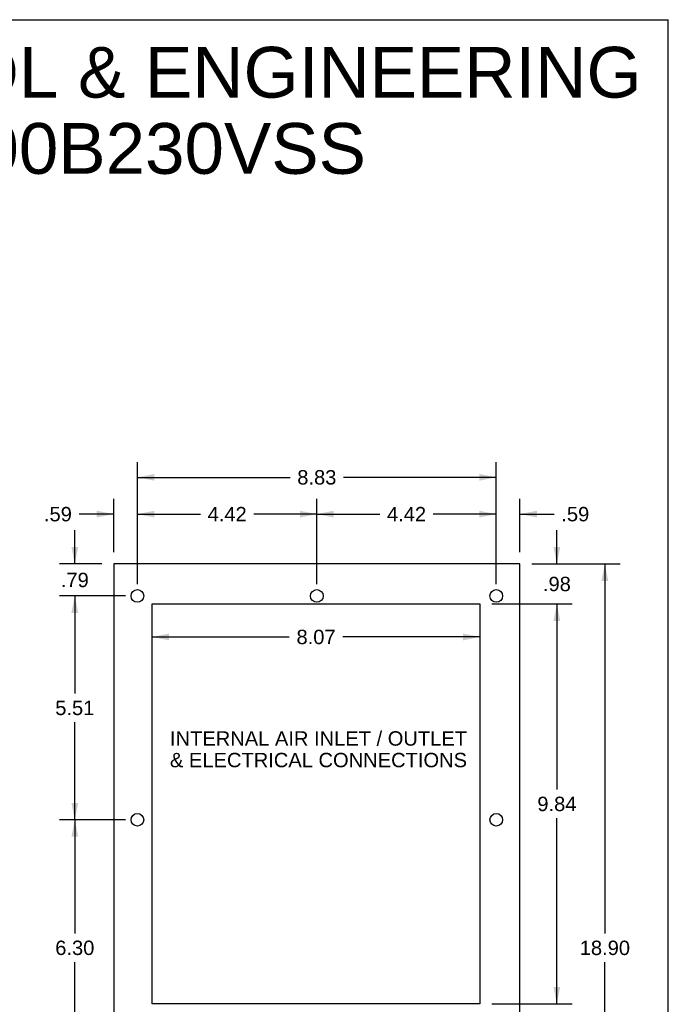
# Model space of a CAD drawing. Header units: inches. Extents: x 0 to 70.8, y 0 to 45.8.
# Tile 6 of 6: x 54.9 to 70.8, y 21.6 to 45.8. Entities that reach past the tile are written whole.
import ezdxf

# ---------------------------------------------------------------- set-up
doc = ezdxf.new("R2010")
doc.units = ezdxf.units.IN
doc.header["$LTSCALE"] = 3.895833
doc.header["$MEASUREMENT"] = 0
doc.layers.get('0').update_dxf_attribs({"linetype": 'CONTINUOUS'})
doc.layers.add('02___PRT_ALL_AXES', color=7, linetype='CONTINUOUS')
doc.styles.get("Standard").update_dxf_attribs({"font": 'arial.ttf'})
doc.dimstyles.new('DIMSTYLE_1', dxfattribs={"dimtxt": 0.354167, "dimasz": 0.416667, "dimexe": 0.09, "dimexo": 0.07, "dimgap": 0.0425, "dimtad": 0, "dimtih": 1, "dimtoh": 1, "dimzin": 4, "dimdsep": 46, "dimtxsty": 'Standard', "dimblk": '_FILLED', "dimblk1": '_FILLED', "dimblk2": '_FILLED', "dimcen": 0.09, "dimazin": 1, "dimtfac": 1, "dimtdec": 3, "dimtofl": 0, "dimtmove": 0, "dimatfit": 3, "dimldrblk": '_FILLED', "dimfxl": 0, "dimtolj": 1, "dimtzin": 4, "dimarcsym": 0})

# ---------------------------------------------------------------- blocks, each defined once
blk = doc.blocks.new('_FILLED')
at = {"color": 0, "linetype": 'ByBlock'}
blk.add_solid([(0, 0), (-1, 0.2), (-1, -0.2)], dxfattribs=at)
blk = doc.blocks.new('*D5')
at = {"color": 2, "linetype": 'Continuous'}
for p, q in [((67.474, 32.438), (69.647, 32.438)), ((69.272, 32.438), (69.272, 23.343)), ((69.272, 13.54), (69.272, 22.635)), ((67.474, 13.54), (69.647, 13.54))]:
    blk.add_line(p, q, dxfattribs=at)
at = {"color": 2, "linetype": 'Continuous', "xscale": 0.4166666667, "yscale": 0.4166666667, "zscale": 0.4166666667}
for p, rotation in [((69.272, 32.438), 90), ((69.272, 13.54), 270)]:
    blk.add_blockref('_FILLED', p, dxfattribs=dict(at, rotation=rotation))
at = {"color": 2, "linetype": 'Continuous', "insert": (69.272, 23.166), "char_height": 0.3542, "width": 1.23761, "attachment_point": 2, "line_spacing_factor": 0.9}
blk.add_mtext('18.90', dxfattribs=at)
blk = doc.blocks.new('*D6')
at = {"color": 2, "linetype": 'Continuous'}
for p, q in [((66.49, 31.453), (68.466, 31.453)), ((68.091, 31.453), (68.091, 26.886)), ((68.091, 21.611), (68.091, 26.178)), ((66.49, 21.611), (68.466, 21.611))]:
    blk.add_line(p, q, dxfattribs=at)
at = {"color": 2, "linetype": 'Continuous', "xscale": 0.4166666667, "yscale": 0.4166666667, "zscale": 0.4166666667}
for p, rotation in [((68.091, 31.453), 90), ((68.091, 21.611), 270)]:
    blk.add_blockref('_FILLED', p, dxfattribs=dict(at, rotation=rotation))
at = {"color": 2, "linetype": 'Continuous', "insert": (68.091, 26.709), "char_height": 0.3542, "width": 0.96244, "attachment_point": 2, "line_spacing_factor": 0.9}
blk.add_mtext('9.84', dxfattribs=at)
blk = doc.blocks.new('*D7')
at = {"color": 2, "linetype": 'Continuous'}
for p, q in [((68.091, 32.438), (68.091, 33.271)), ((67.474, 32.438), (68.466, 32.438)), ((66.49, 31.453), (68.466, 31.453)), ((68.091, 31.453), (68.091, 30.62))]:
    blk.add_line(p, q, dxfattribs=at)
at = {"color": 2, "linetype": 'Continuous', "xscale": 0.4166666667, "yscale": 0.4166666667, "zscale": 0.4166666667}
for p, rotation in [((68.091, 32.438), 270), ((68.091, 31.453), 90)]:
    blk.add_blockref('_FILLED', p, dxfattribs=dict(at, rotation=rotation))
at = {"color": 2, "linetype": 'Continuous', "insert": (68.091, 32.122), "char_height": 0.3542, "width": 0.68727, "attachment_point": 2, "line_spacing_factor": 0.9}
blk.add_mtext('.98', dxfattribs=at)
blk = doc.blocks.new('*D8')
at = {"color": 2, "linetype": 'Continuous'}
for p, q in [((56.225, 32.438), (56.225, 33.271)), ((56.891, 32.438), (55.85, 32.438)), ((57.476, 31.65), (55.85, 31.65)), ((56.225, 31.65), (56.225, 30.817))]:
    blk.add_line(p, q, dxfattribs=at)
at = {"color": 2, "linetype": 'Continuous', "xscale": 0.4166666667, "yscale": 0.4166666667, "zscale": 0.4166666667}
for p, rotation in [((56.225, 32.438), 270), ((56.225, 31.65), 90)]:
    blk.add_blockref('_FILLED', p, dxfattribs=dict(at, rotation=rotation))
at = {"color": 2, "linetype": 'Continuous', "insert": (56.225, 32.221), "char_height": 0.3542, "width": 0.68727, "attachment_point": 2, "line_spacing_factor": 0.9}
blk.add_mtext('.79', dxfattribs=at)
blk = doc.blocks.new('*D9')
at = {"color": 2, "linetype": 'Continuous'}
for p, q in [((57.476, 31.65), (55.85, 31.65)), ((56.225, 31.65), (56.225, 29.249)), ((56.225, 26.14), (56.225, 28.541)), ((57.476, 26.14), (55.85, 26.14))]:
    blk.add_line(p, q, dxfattribs=at)
at = {"color": 2, "linetype": 'Continuous', "xscale": 0.4166666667, "yscale": 0.4166666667, "zscale": 0.4166666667}
for p, rotation in [((56.225, 31.65), 90), ((56.225, 26.14), 270)]:
    blk.add_blockref('_FILLED', p, dxfattribs=dict(at, rotation=rotation))
at = {"color": 2, "linetype": 'Continuous', "insert": (56.225, 29.072), "char_height": 0.3542, "width": 0.96244, "attachment_point": 2, "line_spacing_factor": 0.9}
blk.add_mtext('5.51', dxfattribs=at)
blk = doc.blocks.new('*D10')
at = {"color": 2, "linetype": 'Continuous'}
for p, q in [((57.476, 26.14), (55.85, 26.14)), ((56.225, 26.14), (56.225, 23.344)), ((56.225, 19.84), (56.225, 22.636)), ((57.476, 19.84), (55.85, 19.84))]:
    blk.add_line(p, q, dxfattribs=at)
at = {"color": 2, "linetype": 'Continuous', "xscale": 0.4166666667, "yscale": 0.4166666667, "zscale": 0.4166666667}
for p, rotation in [((56.225, 26.14), 90), ((56.225, 19.84), 270)]:
    blk.add_blockref('_FILLED', p, dxfattribs=dict(at, rotation=rotation))
at = {"color": 2, "linetype": 'Continuous', "insert": (56.225, 23.167), "char_height": 0.3542, "width": 0.96244, "attachment_point": 2, "line_spacing_factor": 0.9}
blk.add_mtext('6.30', dxfattribs=at)
blk = doc.blocks.new('*D11')
at = {"color": 2, "linetype": 'Continuous'}
for p, q in [((58.128, 30.641), (61.505, 30.641)), ((66.198, 30.641), (62.821, 30.641))]:
    blk.add_line(p, q, dxfattribs=at)
at = {"color": 2, "linetype": 'Continuous', "xscale": 0.4166666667, "yscale": 0.4166666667, "zscale": 0.4166666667, "rotation": 180}
blk.add_blockref('_FILLED', (58.128, 30.641), dxfattribs=at)
at = {"color": 2, "linetype": 'Continuous', "xscale": 0.4166666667, "yscale": 0.4166666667, "zscale": 0.4166666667}
blk.add_blockref('_FILLED', (66.198, 30.641), dxfattribs=at)
at = {"color": 2, "linetype": 'Continuous', "insert": (62.163, 30.818), "char_height": 0.3542, "width": 0.96244, "attachment_point": 2, "line_spacing_factor": 0.9}
blk.add_mtext('8.07', dxfattribs=at)
blk = doc.blocks.new('*D12')
at = {"color": 2, "linetype": 'Continuous'}
for p, q in [((57.767, 31.942), (57.767, 34.944)), ((66.597, 31.942), (66.597, 34.944)), ((57.767, 34.569), (61.524, 34.569)), ((66.597, 34.569), (62.841, 34.569))]:
    blk.add_line(p, q, dxfattribs=at)
at = {"color": 2, "linetype": 'Continuous', "xscale": 0.4166666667, "yscale": 0.4166666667, "zscale": 0.4166666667, "rotation": 180}
blk.add_blockref('_FILLED', (57.767, 34.569), dxfattribs=at)
at = {"color": 2, "linetype": 'Continuous', "xscale": 0.4166666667, "yscale": 0.4166666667, "zscale": 0.4166666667}
blk.add_blockref('_FILLED', (66.597, 34.569), dxfattribs=at)
at = {"color": 2, "linetype": 'Continuous', "insert": (62.182, 34.747), "char_height": 0.3542, "width": 0.96244, "attachment_point": 2, "line_spacing_factor": 0.9}
blk.add_mtext('8.83', dxfattribs=at)
blk = doc.blocks.new('*D13')
at = {"color": 2, "linetype": 'Continuous'}
for p, q in [((62.182, 31.942), (62.182, 34.039)), ((66.597, 31.942), (66.597, 34.039)), ((62.182, 33.664), (63.731, 33.664)), ((66.597, 33.664), (65.048, 33.664))]:
    blk.add_line(p, q, dxfattribs=at)
at = {"color": 2, "linetype": 'Continuous', "xscale": 0.4166666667, "yscale": 0.4166666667, "zscale": 0.4166666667, "rotation": 180}
blk.add_blockref('_FILLED', (62.182, 33.664), dxfattribs=at)
at = {"color": 2, "linetype": 'Continuous', "xscale": 0.4166666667, "yscale": 0.4166666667, "zscale": 0.4166666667}
blk.add_blockref('_FILLED', (66.597, 33.664), dxfattribs=at)
at = {"color": 2, "linetype": 'Continuous', "insert": (64.39, 33.841), "char_height": 0.3542, "width": 0.96244, "attachment_point": 2, "line_spacing_factor": 0.9}
blk.add_mtext('4.42', dxfattribs=at)
blk = doc.blocks.new('*D14')
at = {"color": 2, "linetype": 'Continuous'}
for p, q in [((57.767, 31.942), (57.767, 34.039)), ((62.182, 31.942), (62.182, 34.039)), ((57.767, 33.664), (59.316, 33.664)), ((62.182, 33.664), (60.633, 33.664))]:
    blk.add_line(p, q, dxfattribs=at)
at = {"color": 2, "linetype": 'Continuous', "xscale": 0.4166666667, "yscale": 0.4166666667, "zscale": 0.4166666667, "rotation": 180}
blk.add_blockref('_FILLED', (57.767, 33.664), dxfattribs=at)
at = {"color": 2, "linetype": 'Continuous', "xscale": 0.4166666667, "yscale": 0.4166666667, "zscale": 0.4166666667}
blk.add_blockref('_FILLED', (62.182, 33.664), dxfattribs=at)
at = {"color": 2, "linetype": 'Continuous', "insert": (59.975, 33.841), "char_height": 0.3542, "width": 0.96244, "attachment_point": 2, "line_spacing_factor": 0.9}
blk.add_mtext('4.42', dxfattribs=at)
blk = doc.blocks.new('*D17')
at = {"color": 2, "linetype": 'Continuous'}
for p, q in [((57.182, 32.729), (57.182, 34.039)), ((57.767, 31.942), (57.767, 34.039)), ((57.182, 33.664), (56.33, 33.664)), ((57.767, 33.664), (58.601, 33.664))]:
    blk.add_line(p, q, dxfattribs=at)
at = {"color": 2, "linetype": 'Continuous', "xscale": 0.4166666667, "yscale": 0.4166666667, "zscale": 0.4166666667}
blk.add_blockref('_FILLED', (57.182, 33.664), dxfattribs=at)
at = {"color": 2, "linetype": 'Continuous', "xscale": 0.4166666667, "yscale": 0.4166666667, "zscale": 0.4166666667, "rotation": 180}
blk.add_blockref('_FILLED', (57.767, 33.664), dxfattribs=at)
at = {"color": 2, "linetype": 'Continuous', "insert": (56.153, 33.841), "char_height": 0.3542, "width": 0.68727, "attachment_point": 3, "line_spacing_factor": 0.9}
blk.add_mtext('.59', dxfattribs=at)
blk = doc.blocks.new('*D18')
at = {"color": 2, "linetype": 'Continuous'}
for p, q in [((66.597, 31.942), (66.597, 34.039)), ((67.182, 32.729), (67.182, 34.039)), ((66.597, 33.664), (65.764, 33.664)), ((67.182, 33.664), (68.023, 33.664))]:
    blk.add_line(p, q, dxfattribs=at)
at = {"color": 2, "linetype": 'Continuous', "xscale": 0.4166666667, "yscale": 0.4166666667, "zscale": 0.4166666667}
blk.add_blockref('_FILLED', (66.597, 33.664), dxfattribs=at)
at = {"color": 2, "linetype": 'Continuous', "xscale": 0.4166666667, "yscale": 0.4166666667, "zscale": 0.4166666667, "rotation": 180}
blk.add_blockref('_FILLED', (67.182, 33.664), dxfattribs=at)
at = {"color": 2, "linetype": 'Continuous', "insert": (68.2, 33.841), "char_height": 0.3542, "width": 0.68727, "attachment_point": 1, "line_spacing_factor": 0.9}
blk.add_mtext('.59', dxfattribs=at)

msp = doc.modelspace()

# ---------------------------------------------------------------- linework, layer by layer
at = {"color": 7, "linetype": 'Continuous'}
for p, q in [((0, 45.8333), (70.8333, 45.8333)), ((70.8333, 0), (70.8333, 45.8333)), ((57.1822, 32.4375), (57.1822, 13.5399)), ((67.1822, 32.4375), (57.1822, 32.4375)), ((67.1822, 13.5399), (67.1822, 32.4375)), ((58.128, 21.6107), (58.128, 31.4533)), ((58.128, 31.4533), (66.198, 31.4533)), ((66.198, 31.4533), (66.198, 21.6107)), ((66.198, 21.6107), (58.128, 21.6107))]:
    msp.add_line(p, q, dxfattribs=at)
at = {"layer": '02___PRT_ALL_AXES', "color": 7, "linetype": 'Continuous'}
for centre in [(57.7672, 31.6501), (62.1822, 31.6501), (66.5972, 31.6501), (57.7672, 26.1401), (66.5972, 26.1401)]:
    msp.add_circle(centre, 0.156, dxfattribs=at)

# ---------------------------------------------------------------- texts
at = {"color": 2, "linetype": 'Continuous', "attachment_point": 2, "line_spacing_factor": 0.9}
for s, insert, char_height, width in [('SAGINAW CONTROL & ENGINEERING\\PSCE-AC1000B230VSS', (54.3638, 45.165), 1.25, 31.570632), ('INTERNAL AIR INLET / OUTLET\\P& ELECTRICAL CONNECTIONS', (62.2231, 28.3197), 0.354167, 7.299257)]:
    msp.add_mtext(s, dxfattribs=dict(at, insert=insert, char_height=char_height, width=width))

# ---------------------------------------------------------------- dimensions: what is measured, and where the dimension line sits
at = {"color": 2, "linetype": 'Continuous'}
for base, p1, p2, angle, picture, middle in [((57.7672, 34.5695), (66.5972, 31.8718), (57.7672, 31.8718), 180, '*D12', (62.1804, 34.5675)), ((57.7672233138, 33.6638704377), (62.1822233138, 31.8717715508), (57.7672233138, 31.8717715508), 180, '*D14', (59.9637304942, 33.6645290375)), ((66.5972233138, 33.6638704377), (67.1822233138, 32.6591715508), (66.5972233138, 31.8717715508), 180, '*D18', (68.5542046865, 33.6618961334)), ((56.2255, 31.6501), (56.9606, 32.4375), (57.5456, 31.6501), 270, '*D8', (56.2358, 32.0418)), ((68.0911, 32.4375), (66.4196, 31.4533), (67.4039, 32.4375), 90, '*D7', (68.1008, 31.9434)), ((69.2716, 13.5399), (67.4039, 32.4375), (67.4039, 13.5399), 270, '*D5', (69.2867, 22.9867)), ((56.2255, 26.1401), (57.5456, 31.6501), (57.5456, 26.1401), 270, '*D9', (56.1901, 28.8931)), ((68.0911, 31.4533), (66.4196, 21.6107), (66.4196, 31.4533), 90, '*D6', (68.09, 26.53)), ((56.2255, 19.8401), (57.5456, 26.1401), (57.5456, 19.8401), 270, '*D10', (56.223, 22.9881))]:
    dim = msp.add_linear_dim(base=base, p1=p1, p2=p2, angle=angle, dimstyle='DIMSTYLE_1', dxfattribs=at)
    dim.commit()
    dim.dimension.update_dxf_attribs({"geometry": picture, "text_midpoint": middle, "dimtype": 160})
for base, p1, p2, picture, middle in [((57.7672233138, 33.6638704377), (57.1822233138, 32.6591715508), (57.7672233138, 31.8717715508), '*D17', (55.8196778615, 33.6618961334)), ((66.5972233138, 33.6638704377), (62.1822233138, 31.8717715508), (66.5972233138, 31.8717715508), '*D13', (64.3787301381, 33.6645290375)), ((66.198, 30.6407), (58.128, 31.4533), (66.198, 31.4533), '*D11', (62.1612, 30.6387))]:
    dim = msp.add_linear_dim(base=base, p1=p1, p2=p2, dimstyle='DIMSTYLE_1', dxfattribs=at)
    dim.commit()
    dim.dimension.update_dxf_attribs({"geometry": picture, "text_midpoint": middle, "dimtype": 160})

doc.saveas('drawing.dxf')
